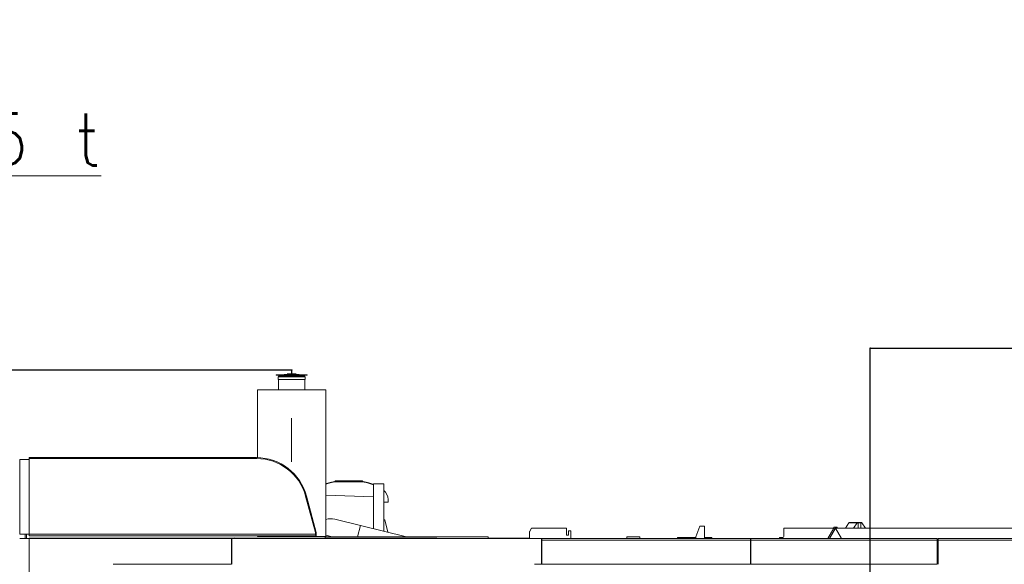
# Model space of a CAD drawing. Extents: x 0 to 59450, y 0 to 42050.
# Tile 171 of 256: x 27600 to 33311, y 21497 to 24653. Entities that reach past the tile are written whole.
import ezdxf

# ---------------------------------------------------------------- set-up
doc = ezdxf.new("R2010")
doc.units = 0
doc.header["$LTSCALE"] = 20
doc.header["$MEASUREMENT"] = 0
doc.layers.get('0').update_dxf_attribs({"linetype": 'CONTINUOUS'})
doc.layers.get('Defpoints').update_dxf_attribs({"linetype": 'CONTINUOUS'})
doc.styles.add('KNJYOKO', font='TXT', dxfattribs={"bigfont": 'BIGFONT'})
doc.dimstyles.new('DXF001', dxfattribs={"dimtxt": 3.1, "dimasz": 2, "dimexe": 2, "dimexo": 0.8, "dimgap": 0.09, "dimtad": 1, "dimdsep": 46, "dimtxsty": 'STANDARD', "dimcen": 0.09, "dimazin": 2, "dimtfac": 0.645161, "dimtdec": 4, "dimtmove": 0, "dimatfit": 3, "dimfxl": 1, "dimtvp": 0.66129, "dimtolj": 1, "dimtzin": 0, "dimarcsym": 0})

# ---------------------------------------------------------------- blocks, each defined once
blk = doc.blocks.new('_OPEN')
at = {"color": 0, "linetype": 'ByBlock', "lineweight": -2}
for p, q in [((-1, 0.166667), (0, 0)), ((0, 0), (-1, -0.166667)), ((0, 0), (-1, 0))]:
    blk.add_line(p, q, dxfattribs=at)
blk = doc.blocks.new('*D20')
at = {"color": 0, "linetype": 'Continuous', "lineweight": -2}
for p, q in [((32532.4, 21386.4), (32532.4, 22751.1)), ((32534.4, 22749.1), (34495.4, 22749.1)), ((34497.4, 21886.4), (34497.4, 22751.1))]:
    blk.add_line(p, q, dxfattribs=at)
at = {"layer": 'Defpoints', "color": 0, "linetype": 'Continuous'}
for p in [(34497.4, 22749.1), (34497.4, 21885.6), (32532.4, 21385.6)]:
    blk.add_point(p, dxfattribs=at)
at = {"color": 0, "linetype": 'Continuous', "lineweight": -2, "xscale": 2, "yscale": 2, "zscale": 2, "rotation": 180}
blk.add_blockref('_OPEN', (32532.4, 22749.1), dxfattribs=at)
at = {"color": 0, "linetype": 'Continuous', "lineweight": -2, "xscale": 2, "yscale": 2, "zscale": 2}
blk.add_blockref('_OPEN', (34497.4, 22749.1), dxfattribs=at)
at = {"color": 0, "linetype": 'Continuous', "lineweight": 13, "insert": (33688.8, 22799.2), "char_height": 100, "attachment_point": 5}
blk.add_mtext('\\A1;\\A1;1965', dxfattribs=at)
blk = doc.blocks.new('*D23')
at = {"color": 0, "linetype": 'Continuous', "lineweight": -2}
for p, q in [((29178.1, 22621.7), (24957.7, 22621.7)), ((24959.7, 19673.6), (24959.7, 22619.7)), ((25517.2, 19671.6), (24957.7, 19671.6))]:
    blk.add_line(p, q, dxfattribs=at)
at = {"layer": 'Defpoints', "color": 0, "linetype": 'Continuous'}
for p in [(24959.7, 22621.7), (29178.9, 22621.7), (25518, 19671.6)]:
    blk.add_point(p, dxfattribs=at)
at = {"color": 0, "linetype": 'Continuous', "lineweight": -2, "xscale": 2, "yscale": 2, "zscale": 2}
for p, rotation in [((24959.7, 22621.7), 90), ((24959.7, 19671.6), 270)]:
    blk.add_blockref('_OPEN', p, dxfattribs=dict(at, rotation=rotation))
at = {"color": 0, "linetype": 'Continuous', "lineweight": 13, "insert": (24909.6, 21320.5), "char_height": 100, "attachment_point": 5, "rotation": 90}
blk.add_mtext('\\A1;\\A1;2950', dxfattribs=at)

msp = doc.modelspace()

# ---------------------------------------------------------------- linework, layer by layer
at = {"color": 3, "linetype": 'Continuous', "lineweight": 13}
for p, q in [((29175.886, 22620.591), (29175.886, 22621.707)), ((29178.886, 22621.707), (29175.886, 22621.707)), ((29175.886, 22608.808), (29175.886, 22620.591)), ((29175.886, 22620.591), (29178.886, 22620.591)), ((29178.886, 22621.707), (29178.886, 22620.591)), ((29178.886, 22620.591), (29178.886, 22608.808)), ((29087.386, 22594.2), (29087.621, 22591.711)), ((29267.386, 22594.2), (29087.386, 22594.2)), ((29087.621, 22591.711), (29267.15, 22591.711)), ((29177.386, 22582.7), (29098.686, 22582.7)), ((29098.686, 22582.7), (29098.686, 22567.7)), ((29098.686, 22567.7), (29177.386, 22567.7)), ((29177.386, 22587.7), (29101.186, 22587.7)), ((29101.186, 22587.7), (29101.186, 22582.7)), ((29101.186, 22567.699), (29101.186, 22507.7)), ((29150.95, 22597.7), (29113.94, 22594.2)), ((29150.832, 22600.2), (29175.886, 22600.2)), ((29150.95, 22597.7), (29177.387, 22597.7)), ((29172.886, 22587.698), (29172.886, 22591.711)), ((29175.886, 22603.92), (29175.886, 22608.808)), ((29175.886, 22608.808), (29178.886, 22608.808)), ((29175.886, 22600.2), (29175.886, 22603.92)), ((29175.886, 22603.92), (29178.886, 22603.92)), ((29175.886, 22597.7), (29175.886, 22600.2)), ((29175.886, 22600.2), (29178.886, 22600.2)), ((29175.886, 22587.698), (29175.886, 22591.711)), ((29253.586, 22587.7), (29177.386, 22587.7)), ((29256.086, 22582.7), (29177.386, 22582.7)), ((29177.386, 22567.7), (29256.086, 22567.7)), ((29177.387, 22597.7), (29203.822, 22597.7)), ((29178.886, 22608.808), (29178.886, 22603.92)), ((29178.886, 22603.92), (29178.886, 22600.2)), ((29178.886, 22600.2), (29203.94, 22600.2)), ((29178.886, 22600.2), (29178.886, 22597.7)), ((29178.886, 22591.711), (29178.886, 22587.698)), ((29181.886, 22591.711), (29181.886, 22587.698)), ((29240.825, 22594.201), (29203.822, 22597.7)), ((29253.586, 22582.7), (29253.586, 22587.7)), ((29253.586, 22507.7), (29253.586, 22567.7)), ((29256.086, 22567.7), (29256.086, 22582.7)), ((29267.15, 22591.711), (29267.386, 22594.2)), ((28979.386, 22507.7), (28979.386, 22114.57)), ((29375.386, 22507.7), (28979.386, 22507.7)), ((29375.386, 21657.7), (29375.386, 22507.7)), ((29177.386, 22342.699), (29177.386, 22232.7)), ((29177.386, 22089.626), (29177.386, 22282.7)), ((27599.886, 21671.625), (27599.886, 22104.625)), ((27599.886, 22104.625), (27653.886, 22104.625)), ((27653.886, 22109.625), (27653.886, 22114.625)), ((28973.666, 22114.625), (27653.886, 22114.625)), ((27653.886, 22104.625), (27653.886, 22109.625)), ((27653.886, 22109.625), (28973.666, 22109.625)), ((27653.886, 22104.625), (27653.886, 21671.625)), ((28973.666, 22114.625), (28973.666, 22109.625)), ((29423.885, 21974.701), (29422.246, 21974.399)), ((29508.886, 21974.7), (29423.886, 21974.7)), ((29508.886, 21979.7), (29428.886, 21979.7)), ((29428.886, 21979.7), (29428.886, 21978.7)), ((29428.886, 21978.7), (29508.887, 21978.7)), ((29588.886, 21979.7), (29508.886, 21979.7)), ((29593.886, 21974.7), (29508.886, 21974.7)), ((29588.886, 21978.7), (29588.886, 21979.7)), ((29652.385, 21957.841), (29650.49, 21958.595)), ((29652.385, 21963.201), (29656.385, 21963.201)), ((29652.385, 21702.584), (29652.385, 21963.201)), ((29696.385, 21963.201), (29656.385, 21963.201)), ((29696.385, 21963.201), (29704.385, 21963.201)), ((29704.385, 21963.201), (29708.385, 21963.201)), ((29708.385, 21963.201), (29712.385, 21963.201)), ((29712.385, 21687.842), (29712.385, 21963.201)), ((29263.444, 21892.271), (29258.614, 21890.977)), ((29258.614, 21890.977), (29314.886, 21680.967)), ((29263.444, 21892.271), (29319.886, 21681.625)), ((29652.385, 21886.948), (29375.386, 21896.621)), ((29736.386, 21856.7), (29712.384, 21856.7)), ((29736.386, 21856.7), (29736.386, 21871.974)), ((29575.959, 21721.362), (29427.963, 21757.726)), ((29575.96, 21721.362), (29559.827, 21655.7)), ((29843.204, 21655.7), (29575.863, 21721.386)), ((29712.386, 21754.923), (29718.386, 21754.923)), ((29718.386, 21754.923), (29735.876, 21682.07)), ((30574.705, 21706.625), (30574.538, 21706.623)), ((30574.706, 21706.625), (30677.386, 21706.625)), ((30677.386, 21706.625), (30772.386, 21706.625)), ((30772.386, 21701.625), (30772.386, 21706.625)), ((31522.386, 21656.625), (31544.224, 21716.625)), ((31544.224, 21716.625), (31572.386, 21716.625)), ((31572.386, 21716.625), (31572.386, 21646.625)), ((32031.58, 21657.625), (32031.58, 21703.625)), ((32321.351, 21706.625), (32034.58, 21706.625)), ((32286.939, 21646.625), (32321.365, 21706.252)), ((32296.939, 21646.625), (32331.365, 21706.252)), ((32330.424, 21704.625), (32330.426, 21704.625)), ((32331.351, 21706.625), (32331.101, 21706.625)), ((33866.58, 21706.625), (32331.58, 21706.625)), ((32331.58, 21706.625), (32366.221, 21646.625)), ((32389.565, 21706.625), (32410.054, 21736.814)), ((32410.054, 21736.814), (32457.484, 21736.814)), ((32410.055, 21736.816), (32410.18, 21736.996)), ((32461.496, 21739.625), (32414.066, 21739.625)), ((32457.484, 21736.814), (32436.995, 21706.625)), ((32461.495, 21739.624), (32461.358, 21739.621)), ((32462.452, 21739.625), (32461.496, 21739.625)), ((32479.75, 21739.625), (32462.452, 21739.625)), ((32463.083, 21737.802), (32463.08, 21737.893)), ((32463.959, 21706.625), (32463.082, 21737.802)), ((32463.083, 21737.802), (32479.12, 21737.802)), ((32479.12, 21737.802), (32478.243, 21706.625)), ((32479.751, 21739.624), (32479.722, 21739.622)), ((32480.706, 21739.625), (32479.75, 21739.625)), ((32484.717, 21736.816), (32484.592, 21736.996)), ((32505.207, 21706.625), (32484.718, 21736.814)), ((27599.83, 21646.625), (27654.23, 21646.625)), ((27653.886, 21671.625), (27599.886, 21671.625)), ((27632.386, 21671.625), (27632.386, 21646.624)), ((27638.686, 21671.625), (27638.686, 21646.624)), ((27653.886, 21670.625), (27653.886, 21671.625)), ((27653.886, 21661.625), (27653.886, 21670.625)), ((29314.886, 21670.625), (27653.886, 21670.625)), ((27653.886, 21661.625), (29319.886, 21661.625)), ((28827.83, 21646.625), (27654.23, 21646.625)), ((27654.23, 21646.625), (27654.23, 20566.625)), ((30020.094, 21647.756), (27654.745, 21647.756)), ((27654.745, 21647.756), (27654.745, 21646.625)), ((28827.83, 21496.625), (28827.83, 21646.625)), ((30625.83, 21646.625), (28830.83, 21646.625)), ((28830.83, 21646.625), (28830.83, 21496.625)), ((28979.386, 21661.625), (28979.386, 21657.7)), ((28979.386, 21657.7), (29375.386, 21657.7)), ((29314.886, 21680.967), (29314.886, 21670.625)), ((29319.887, 21662.561), (29319.884, 21662.635)), ((29319.887, 21681.627), (29319.885, 21681.626)), ((29319.886, 21662.563), (29319.886, 21681.625)), ((29319.886, 21661.625), (29319.886, 21662.563)), ((29372.386, 21655.7), (29372.386, 21647.755)), ((30317.386, 21655.7), (29372.386, 21655.7)), ((29411.526, 21655.7), (29375.386, 21664.58)), ((30020.094, 21646.624), (30020.094, 21647.756)), ((30085.383, 21656.625), (30085.014, 21655.701)), ((30085.383, 21656.625), (30259.383, 21656.625)), ((30259.752, 21655.701), (30259.383, 21656.625)), ((30317.386, 21646.624), (30317.386, 21655.7)), ((30317.386, 21647.7), (30487.386, 21647.7)), ((30487.386, 21647.7), (30557.387, 21647.7)), ((30487.386, 21646.624), (30487.386, 21647.7)), ((30557.386, 21683.945), (30557.386, 21646.525)), ((30558.725, 21688.944), (30558.64, 21688.794)), ((30566.046, 21701.626), (30558.725, 21688.944)), ((30625.83, 21496.625), (30625.83, 21646.625)), ((30628.742, 21645.689), (30625.83, 21645.637)), ((30628.742, 21645.689), (30625.83, 21644.489)), ((30628.58, 21645.686), (30628.58, 21646.625)), ((30628.742, 21645.689), (30628.743, 21645.687)), ((30628.799, 21637.225), (30628.799, 21646.625)), ((30628.799, 21646.625), (31838.799, 21646.625)), ((30772.386, 21688.946), (30772.386, 21701.625)), ((30772.386, 21683.946), (30772.386, 21688.946)), ((30772.386, 21664.625), (30772.386, 21683.946)), ((30782.386, 21664.625), (30772.386, 21664.625)), ((30782.386, 21689.625), (30788.629, 21689.625)), ((30782.386, 21664.625), (30782.386, 21689.625)), ((30796.445, 21689.625), (30788.629, 21689.625)), ((30796.445, 21664.625), (30796.445, 21689.625)), ((30797.386, 21664.625), (30796.445, 21664.625)), ((30797.386, 21646.525), (30797.386, 21664.623)), ((31122.386, 21656.625), (31197.386, 21656.625)), ((31122.386, 21646.625), (31122.386, 21656.625)), ((31197.386, 21656.625), (31197.386, 21646.625)), ((31522.387, 21651.025), (31415.386, 21651.025)), ((31415.386, 21651.025), (31415.386, 21646.625)), ((31522.386, 21646.625), (31522.386, 21656.625)), ((31615.386, 21651.025), (31572.386, 21651.025)), ((31615.386, 21651.025), (31615.386, 21646.625)), ((31838.799, 21646.625), (31838.799, 21637.225)), ((31841.58, 21646.625), (31841.58, 21637.225)), ((31841.58, 21646.625), (32921.58, 21646.625)), ((32006.58, 21648.625), (32006.58, 21646.625)), ((32025.58, 21651.625), (32009.58, 21651.625)), ((32921.58, 21637.225), (32921.58, 21646.625)), ((32926.58, 21646.625), (34221.58, 21646.625)), ((32926.58, 21646.625), (32926.58, 21637.225)), ((30628.799, 21637.225), (30628.799, 21496.625)), ((31838.799, 21637.225), (30628.799, 21637.225)), ((31838.799, 21496.625), (31838.799, 21637.225)), ((31841.58, 21637.225), (31841.58, 21496.625)), ((31841.58, 21637.225), (32921.58, 21637.225)), ((32921.58, 21496.625), (32921.58, 21637.225)), ((32926.58, 21637.225), (32926.58, 21496.625)), ((32926.58, 21637.225), (34221.58, 21637.225)), ((28141.993, 21496.625), (28827.83, 21496.625)), ((30585.836, 21496.625), (30625.83, 21496.625)), ((30628.799, 21496.625), (31838.799, 21496.625)), ((31841.58, 21496.625), (32921.58, 21496.625)), ((32926.58, 21496.625), (32927.957, 21496.625))]:
    msp.add_line(p, q, dxfattribs=at)
for centre, radius, start, end in [((28973.666, 21814.625), 300, 15, 90), ((28973.666, 21814.625), 295, 15, 90), ((29583.221, 21374.67), 622.693, 109.146639, 109.497668), ((29456.299, 21743.768), 232.387, 108.714117, 109.432257), ((29465.155, 21717.996), 259.637, 108.323131, 108.74035), ((29639.949, 21172.487), 832.458, 107.838924, 107.940221), ((29481.674, 21664.612), 315.508, 107.560266, 107.855858), ((29464.038, 21722.502), 254.996, 107.317219, 107.706711), ((29476.521, 21682.302), 297.089, 106.981222, 107.307816), ((29483.78, 21657.667), 322.77, 106.6406, 106.936393), ((29478.134, 21676.451), 303.155, 106.318195, 106.634921), ((29476.137, 21683.631), 295.704, 106.011674, 106.337616), ((29477.626, 21678.257), 301.28, 105.682615, 106.001953), ((29478.257, 21676.048), 303.578, 105.368051, 105.68456), ((29477.752, 21677.699), 301.852, 105.040519, 105.358851), ((29477.597, 21678.391), 301.144, 104.726995, 105.04604), ((29477.699, 21677.845), 301.697, 104.401021, 104.719358), ((29477.777, 21677.68), 301.876, 104.089551, 104.407568), ((29477.687, 21677.775), 301.762, 103.75942, 104.07745), ((29477.7, 21677.872), 301.671, 103.448143, 103.766139), ((29477.679, 21677.784), 301.752, 103.122593, 103.440384), ((29477.695, 21677.809), 301.731, 102.809088, 103.126749), ((29477.667, 21677.747), 301.785, 102.483784, 102.80127), ((29477.676, 21677.808), 301.728, 102.170448, 102.487843), ((29477.621, 21677.816), 301.708, 101.843428, 102.160687), ((29477.668, 21677.78), 301.753, 101.533618, 101.850682), ((29477.661, 21677.547), 301.98, 101.206803, 101.523474), ((29477.644, 21677.836), 301.694, 100.897583, 101.21439), ((29477.453, 21678.478), 301.027, 100.567599, 100.884931), ((29424.886, 21978.7), 4, 270, 360), ((29592.886, 21978.7), 4, 180, 270), ((29478.655, 21364.019), 621.458, 78.891706, 79.314394), ((29554.96, 21745.393), 232.533, 78.373113, 79.236095), ((29549.61, 21718.699), 259.757, 77.901922, 78.403992), ((29425.627, 21171.837), 820.485, 77.31608, 77.440009), ((29536.729, 21664.882), 315.077, 76.982802, 77.339857), ((29551.008, 21723.083), 255.157, 76.693536, 77.163254), ((29541.313, 21682.483), 296.898, 76.281419, 76.676122), ((29535.013, 21657.899), 322.275, 75.871665, 76.229724), ((29539.708, 21676.716), 302.881, 75.480667, 75.864103), ((29541.672, 21683.754), 295.576, 75.112536, 75.507195), ((29540.201, 21678.488), 301.043, 74.712444, 75.09952), ((29539.603, 21676.275), 303.335, 74.329665, 74.71356), ((29540.02, 21677.949), 301.61, 73.93377, 74.320154), ((29540.231, 21678.539), 300.985, 73.553851, 73.94128), ((29540.051, 21678.104), 301.454, 73.15746, 73.544345), ((29540.015, 21677.875), 301.683, 72.776957, 73.163651), ((29540.003, 21678.037), 301.532, 72.378633, 72.765637), ((29540.054, 21678.074), 301.481, 71.998535, 72.385682), ((29539.988, 21678.035), 301.538, 71.601753, 71.988939), ((29540.005, 21678.006), 301.561, 71.219418, 71.606634), ((29539.974, 21678.034), 301.545, 70.824727, 71.212028), ((29539.988, 21678.021), 301.552, 70.44081, 70.828159), ((29539.94, 21678.025), 301.564, 70.044545, 70.431943), ((29539.953, 21678.006), 301.578, 69.660669, 70.048082), ((29539.923, 21678.018), 301.578, 69.267001, 69.654449), ((29539.942, 21678.018), 301.57, 68.882923, 69.270389), ((29539.864, 21677.95), 301.662, 68.486426, 68.873792), ((29666.386, 21871.974), 70, 0, 48.918631), ((29403.386, 21657.7), 103, 76.195371, 105.77406), ((30572.891, 21697.91), 7.777, 146.560088, 148.708506), ((30573.652, 21697.424), 8.68, 145.389182, 146.646888), ((30587.33, 21687.362), 25.658, 143.912483, 144.246686), ((30575.046, 21696.333), 10.447, 143.075876, 143.985655), ((30573.554, 21697.533), 8.533, 142.309488, 143.497276), ((30574.614, 21696.709), 9.876, 141.279854, 142.28706), ((30575.221, 21696.189), 10.675, 140.2224, 141.142338), ((30574.752, 21696.581), 10.063, 139.243939, 140.228884), ((30574.594, 21696.73), 9.846, 138.2854, 139.299447), ((30574.711, 21696.615), 10.011, 137.242591, 138.240964), ((30574.771, 21696.564), 10.089, 136.266221, 137.258561), ((30574.726, 21696.6), 10.032, 135.239432, 136.24028), ((30574.719, 21696.615), 10.015, 134.266923, 135.271761), ((30574.73, 21696.602), 10.033, 133.254789, 134.260482), ((30574.734, 21696.592), 10.043, 132.222658, 133.229165), ((30574.728, 21696.599), 10.034, 131.215149, 132.224256), ((30574.732, 21696.596), 10.039, 130.211863, 131.22238), ((30574.733, 21696.592), 10.042, 129.187847, 130.199984), ((30574.734, 21696.592), 10.043, 128.183507, 129.19658), ((30574.73, 21696.589), 10.043, 127.136009, 128.150485), ((30574.737, 21696.589), 10.047, 126.156299, 127.17153), ((30574.734, 21696.584), 10.05, 125.108047, 126.124253), ((30574.731, 21696.589), 10.044, 124.091246, 125.107933), ((30574.734, 21696.58), 10.053, 123.065696, 124.082942), ((30574.736, 21696.579), 10.055, 122.051024, 123.068549), ((30574.734, 21696.58), 10.052, 121.027117, 122.044953), ((30574.734, 21696.578), 10.055, 120.00373, 121.021679), ((30574.732, 21696.576), 10.055, 118.969373, 119.987261), ((30574.737, 21696.577), 10.057, 117.978731, 118.996437), ((30574.728, 21696.571), 10.058, 116.903243, 117.920348), ((30574.732, 21696.574), 10.057, 115.913145, 116.929761), ((30574.733, 21696.57), 10.061, 114.893358, 115.909019), ((30574.734, 21696.571), 10.06, 113.88593, 114.900868), ((30574.727, 21696.569), 10.06, 112.831308, 113.84489), ((30574.731, 21696.567), 10.063, 111.833528, 112.846135), ((30574.727, 21696.566), 10.063, 110.798546, 111.809413), ((30574.733, 21696.566), 10.064, 109.820555, 110.830207), ((30574.725, 21696.561), 10.066, 108.760312, 109.767844), ((30574.732, 21696.559), 10.071, 107.788466, 108.794543), ((30574.725, 21696.56), 10.067, 106.751437, 107.755023), ((30574.727, 21696.561), 10.068, 105.76186, 106.763757), ((30574.721, 21696.552), 10.074, 104.715547, 105.714588), ((30574.724, 21696.555), 10.072, 103.735879, 104.733007), ((30574.723, 21696.554), 10.073, 102.736046, 103.729974), ((30574.725, 21696.554), 10.074, 101.754922, 102.746705), ((30574.717, 21696.548), 10.078, 100.718857, 101.70707), ((30574.718, 21696.551), 10.075, 99.740952, 100.726846), ((30574.721, 21696.548), 10.078, 98.769523, 99.751631), ((30574.714, 21696.547), 10.078, 97.753264, 98.732699), ((30574.715, 21696.541), 10.084, 96.778389, 97.753297), ((30574.717, 21696.55), 10.076, 95.824293, 96.7969), ((30574.708, 21696.551), 10.073, 94.801051, 95.770432), ((30574.715, 21696.541), 10.084, 93.874921, 94.83967), ((30574.712, 21696.482), 10.142, 92.8789, 93.834124), ((30574.705, 21696.555), 10.069, 91.902457, 92.860935), ((30574.702, 21696.734), 9.891, 90.949929, 91.921097), ((32034.58, 21703.625), 3, 90, 180), ((32326.351, 21706.625), 5, 270, 540.00002), ((32326.351, 21706.625), 5, 184.27896, 270), ((32336.351, 21706.625), 5, 359.9955, 540.00002), ((32336.351, 21706.625), 5, 184.27896, 196.92828), ((32420, 21730.074), 12.015, 143.794593, 144.820412), ((32419.496, 21730.421), 11.403, 142.648222, 143.709628), ((32418.997, 21730.8), 10.776, 141.534637, 142.637897), ((32418.48, 21731.194), 10.127, 140.311653, 141.462366), ((32418.014, 21731.568), 9.529, 139.050375, 140.251156), ((32417.58, 21731.93), 8.964, 137.73148, 138.981985), ((32417.183, 21732.285), 8.431, 136.395423, 137.699914), ((32416.811, 21732.622), 7.93, 134.944548, 136.30424), ((32416.463, 21732.958), 7.446, 133.455619, 134.874837), ((32416.149, 21733.277), 6.998, 131.905234, 133.384489), ((32415.866, 21733.588), 6.578, 130.338217, 131.881534), ((32415.604, 21733.876), 6.189, 128.609069, 130.215938), ((32415.366, 21734.162), 5.817, 126.859447, 128.536297), ((32415.149, 21734.437), 5.467, 125.027033, 126.775143), ((32414.972, 21734.686), 5.161, 123.180136, 124.996436), ((32414.821, 21734.897), 4.902, 121.177468, 123.052837), ((32414.657, 21735.154), 4.597, 119.127288, 121.092635), ((32414.492, 21735.432), 4.274, 116.931264, 119.009323), ((32414.441, 21735.537), 4.158, 114.860244, 116.95471), ((32414.463, 21735.481), 4.218, 112.796211, 114.815676), ((32414.242, 21735.939), 3.71, 110.095871, 112.389157), ((32414.005, 21736.561), 3.044, 107.11227, 109.927249), ((32414.234, 21736.038), 3.612, 105.925142, 108.135172), ((32415.761, 21730.766), 9.101, 105.274748, 106.062648), ((32413.966, 21736.778), 2.832, 99.104135, 102.287296), ((32413.904, 21737.182), 2.423, 93.497807, 99.161438), ((32414.388, 21733.324), 6.309, 92.912034, 95.750378), ((32476.238, 21723.529), 22.984, 143.472524, 144.68567), ((32464.229, 21732.611), 7.93, 141.909611, 144.557019), ((32464.238, 21732.647), 7.916, 140.490661, 142.158657), ((32475.613, 21722.506), 23.151, 138.609539, 139.037321), ((32464.76, 21732.092), 8.671, 137.465187, 138.71367), ((32463.304, 21733.538), 6.621, 136.443491, 138.163796), ((32463.711, 21733.15), 7.183, 134.925006, 136.440131), ((32463.789, 21733.047), 7.311, 133.352709, 134.784898), ((32463.227, 21733.653), 6.484, 131.821086, 133.414508), ((32462.882, 21734.062), 5.949, 130.263891, 131.974432), ((32462.722, 21734.254), 5.7, 128.543875, 130.290215), ((32462.542, 21734.488), 5.405, 126.790152, 128.593483), ((32462.346, 21734.758), 5.071, 124.958775, 126.843401), ((32462.183, 21735.004), 4.776, 123.086732, 125.050605), ((32462.049, 21735.217), 4.525, 121.099204, 123.131101), ((32461.934, 21735.42), 4.291, 119.076018, 121.180383), ((32461.829, 21735.608), 4.076, 116.902383, 119.077009), ((32461.75, 21735.786), 3.882, 114.80219, 117.047613), ((32461.679, 21735.938), 3.714, 112.481492, 114.790416), ((32461.627, 21736.079), 3.563, 110.211609, 112.583123), ((32461.582, 21736.204), 3.431, 107.796116, 110.221655), ((32461.55, 21736.311), 3.319, 105.365011, 107.842237), ((32461.526, 21736.402), 3.225, 102.864813, 105.384089), ((32461.514, 21736.477), 3.149, 100.401744, 102.954931), ((32461.502, 21736.524), 3.101, 97.763238, 100.336048), ((32461.498, 21736.574), 3.05, 95.225378, 97.821287), ((32461.493, 21736.612), 3.012, 92.569907, 95.185733), ((32462.377, 21739.172), 0.459, 72.141455, 80.644253), ((32462.469, 21739.391), 0.223, 63.263434, 77.186652), ((32462.403, 21739.285), 0.347, 54.964385, 61.457618), ((32461.89, 21738.776), 1.066, 46.182197, 48.110153), ((32462.229, 21739.129), 0.577, 42.060142, 46.183055), ((32462.227, 21739.108), 0.592, 38.908164, 43.393913), ((32462.021, 21738.958), 0.847, 34.727735, 38.089815), ((32461.799, 21738.822), 1.107, 31.178496, 33.929244), ((32461.668, 21738.752), 1.256, 28.215622, 30.827101), ((32461.478, 21738.655), 1.469, 25.667287, 28.050029), ((32461.211, 21738.537), 1.761, 23.261115, 25.379045), ((32460.929, 21738.424), 2.064, 21.127952, 23.032938), ((32460.646, 21738.323), 2.365, 19.188673, 20.940062), ((32460.335, 21738.224), 2.691, 17.390608, 18.99983), ((32460.003, 21738.127), 3.037, 15.782056, 17.268004), ((32459.662, 21738.037), 3.39, 14.30076, 15.679707), ((32459.318, 21737.957), 3.742, 12.896629, 14.184892), ((32458.979, 21737.888), 4.088, 11.563897, 12.773931), ((32458.638, 21737.821), 4.436, 10.396108, 11.536674), ((32458.315, 21737.772), 4.762, 9.194003, 10.275513), ((32457.999, 21737.723), 5.083, 8.142128, 9.168366), ((32457.734, 21737.687), 5.35, 7.135381, 8.119815), ((32457.492, 21737.67), 5.592, 6.05173, 6.998435), ((32457.239, 21737.64), 5.846, 5.182753, 6.090747), ((32456.92, 21737.621), 6.166, 4.2262, 5.084815), ((32456.936, 21737.622), 6.15, 3.373095, 4.2302), ((32457.202, 21737.635), 5.883, 2.512901, 3.40031), ((32491.095, 21737.276), 11.987, 176.490341, 177.481179), ((32483.637, 21737.793), 4.511, 175.233759, 177.248604), ((32483.817, 21737.79), 4.692, 174.116563, 175.384673), ((32490.164, 21736.945), 11.093, 172.717744, 173.137225), ((32484.176, 21737.714), 5.056, 171.747824, 172.756632), ((32483.112, 21737.902), 3.977, 170.874043, 172.227317), ((32483.322, 21737.875), 4.188, 169.720425, 170.959789), ((32483.264, 21737.878), 4.13, 168.403078, 169.618373), ((32482.739, 21737.991), 3.594, 167.11628, 168.489811), ((32482.347, 21738.088), 3.19, 165.733589, 167.248519), ((32482.069, 21738.164), 2.901, 164.221322, 165.834503), ((32481.762, 21738.256), 2.58, 162.580976, 164.327526), ((32481.456, 21738.359), 2.258, 160.845803, 162.76376), ((32481.168, 21738.465), 1.951, 158.874115, 160.99715), ((32480.915, 21738.57), 1.677, 156.747241, 159.091869), ((32480.682, 21738.676), 1.421, 154.36805, 156.99179), ((32480.478, 21738.78), 1.193, 151.673717, 154.608967), ((32480.299, 21738.885), 0.985, 148.814066, 152.143211), ((32480.153, 21738.978), 0.813, 145.294576, 149.054167), ((32480.033, 21739.07), 0.661, 141.628187, 145.926261), ((32479.939, 21739.149), 0.539, 137.185549, 142.047155), ((32479.867, 21739.222), 0.436, 132.219343, 137.780657), ((32479.816, 21739.284), 0.356, 126.654864, 132.918571), ((32479.785, 21739.334), 0.297, 120.564894, 127.519868), ((32479.767, 21739.366), 0.26, 113.338867, 120.710399), ((32479.755, 21739.4), 0.225, 106.09735, 114.118178), ((32479.749, 21739.428), 0.196, 97.859068, 106.572371), ((32480.384, 21733.326), 6.306, 84.248134, 87.086684), ((32480.868, 21737.183), 2.422, 80.835797, 86.49968), ((32480.806, 21736.776), 2.834, 77.719439, 80.902639), ((32479.011, 21730.766), 9.101, 73.93735, 74.725254), ((32480.538, 21736.038), 3.612, 71.864836, 74.074851), ((32480.767, 21736.563), 3.042, 70.060609, 72.875517), ((32480.529, 21735.939), 3.71, 67.610892, 69.904081), ((32480.308, 21735.478), 4.22, 65.199929, 67.219281), ((32480.331, 21735.539), 4.155, 63.028881, 65.123201), ((32480.279, 21735.432), 4.274, 60.990763, 63.06865), ((32480.114, 21735.154), 4.597, 58.907458, 60.87262), ((32479.951, 21734.896), 4.903, 56.947262, 58.822433), ((32479.8, 21734.685), 5.162, 55.003669, 56.819759), ((32479.622, 21734.434), 5.47, 53.245102, 54.992991), ((32479.405, 21734.165), 5.815, 51.443225, 53.119851), ((32479.167, 21733.875), 6.19, 49.784176, 51.390817), ((32478.905, 21733.587), 6.579, 48.118581, 49.661668), ((32478.623, 21733.272), 7.002, 46.6371, 48.116125), ((32478.308, 21732.961), 7.444, 45.103624, 46.522614), ((32477.96, 21732.621), 7.931, 43.695873, 45.05534), ((32477.588, 21732.284), 8.433, 42.300197, 43.604466), ((32477.191, 21731.925), 8.969, 41.040002, 42.29029), ((32476.756, 21731.572), 9.528, 39.727079, 40.927647), ((32476.29, 21731.188), 10.132, 38.559591, 39.710095), ((32475.774, 21730.799), 10.778, 37.362204, 38.465262), ((32475.274, 21730.42), 11.405, 36.290471, 37.35168), ((32474.77, 21730.067), 12.02, 35.201311, 36.226938), ((28844.69, 21640.15), 10, 53.584743, 130.47649), ((29306.87, 21752.679), 72.16, 276.37684, 276.580215), ((29183.342, 21568.957), 166.253, 37.573718, 37.70036), ((29265.882, 21632.302), 62.208, 37.43062, 37.689139), ((29312.116, 21707.905), 27.08, 276.40896, 276.822184), ((29259.286, 21627.267), 70.506, 37.274023, 37.422043), ((29311.386, 21714.108), 33.326, 276.802641, 277.019814), ((29124.026, 21525.044), 240.048, 37.103415, 37.137271), ((29290.611, 21874.628), 195.184, 277.31368, 277.342447), ((29246.004, 21617.277), 87.125, 37.01569, 37.118794), ((29309.648, 21727.315), 46.646, 277.275874, 277.408514), ((29259.477, 21627.376), 70.287, 36.918614, 37.054649), ((29310.859, 21718.189), 37.44, 277.371568, 277.547207), ((29249.594, 21619.948), 82.65, 36.806412, 36.919311), ((29243.384, 21615.373), 90.364, 36.668809, 36.770297), ((29309.43, 21729.293), 48.635, 277.49835, 277.629908), ((29247.7, 21618.549), 85.005, 36.580627, 36.689066), ((29308.067, 21738.718), 58.158, 277.727848, 277.835535), ((29249.328, 21619.75), 82.982, 36.473176, 36.584535), ((29308.219, 21737.756), 57.185, 277.81631, 277.926054), ((29247.91, 21618.646), 84.779, 36.394977, 36.503612), ((29307.979, 21739.349), 58.796, 277.943377, 278.049853), ((29247.279, 21618.261), 85.515, 36.244327, 36.351735), ((29306.946, 21746.502), 66.023, 278.068121, 278.16218), ((29247.674, 21618.526), 85.04, 36.149884, 36.257678), ((29306.038, 21753.166), 72.748, 278.125314, 278.210132), ((29247.861, 21618.677), 84.8, 36.03405, 36.141991), ((29304.949, 21760.311), 79.975, 278.251142, 278.327667), ((29247.815, 21618.635), 84.861, 35.931286, 36.03884), ((29247.952, 21618.727), 84.696, 35.827788, 35.935243), ((29303.674, 21768.647), 88.408, 278.362909, 278.431696), ((29248.148, 21618.916), 84.427, 35.694289, 35.801739), ((29301.749, 21782.193), 102.09, 278.385471, 278.44453), ((29248.374, 21619.058), 84.161, 35.597697, 35.705273), ((29299.237, 21798.105), 118.199, 278.516332, 278.566918), ((29248.706, 21619.269), 83.767, 35.505034, 35.612653), ((29295.296, 21824.436), 144.823, 278.556985, 278.597835), ((29248.99, 21619.507), 83.398, 35.377678, 35.485518), ((29289.681, 21861.926), 182.731, 278.581153, 278.613245), ((29249.413, 21619.783), 82.894, 35.283373, 35.391404), ((29277.092, 21944.724), 266.481, 278.623414, 278.645183), ((29249.887, 21620.079), 82.335, 35.196984, 35.305376), ((29250.336, 21620.464), 81.747, 35.049626, 35.158344), ((29250.931, 21620.86), 81.033, 34.952616, 35.061817), ((29251.542, 21621.283), 80.29, 34.845545, 34.955178), ((29252.185, 21621.747), 79.496, 34.725242, 34.835545), ((29358.264, 21414.887), 269.539, 98.690769, 98.711284), ((29252.899, 21622.223), 78.638, 34.625375, 34.736393), ((29343.788, 21510.281), 173.053, 98.693774, 98.725259), ((29253.666, 21622.767), 77.698, 34.505309, 34.61697), ((29335.983, 21561.001), 121.735, 98.626536, 98.670668), ((29254.142, 21623.077), 77.13, 34.403594, 34.515581), ((29331.685, 21589.298), 93.114, 98.566789, 98.623607), ((29255.383, 21623.942), 75.618, 34.280396, 34.393905), ((29328.548, 21610.202), 71.975, 98.503931, 98.576298), ((29257.164, 21625.105), 73.491, 34.197013, 34.313221), ((29327.319, 21618.713), 63.377, 98.461849, 98.542564), ((29262.907, 21629.058), 66.519, 34.034174, 34.161698), ((29326.991, 21621.148), 60.92, 98.412016, 98.494549), ((29271.489, 21634.827), 56.178, 33.906366, 34.056543), ((29326.719, 21622.822), 59.224, 98.304871, 98.388179), ((29277.443, 21638.784), 49.03, 33.778764, 33.949474), ((29326.661, 21623.015), 59.024, 98.194621, 98.276618), ((29282.489, 21642.163), 42.957, 33.58231, 33.775931), ((29326.555, 21624.073), 57.962, 98.157753, 98.239547), ((29286.377, 21644.704), 38.312, 33.416838, 33.632109), ((29326.384, 21625.076), 56.945, 98.049339, 98.130844), ((29289.905, 21647.037), 34.082, 33.169497, 33.409623), ((29326.151, 21626.505), 55.498, 97.935851, 98.017686), ((29292.706, 21648.831), 30.757, 32.963268, 33.22699), ((29326.043, 21627.604), 54.394, 97.900981, 97.982554), ((29295.302, 21650.521), 27.658, 32.661106, 32.95169), ((29325.794, 21629.194), 52.785, 97.788982, 97.871047), ((29297.415, 21651.859), 25.158, 32.376304, 32.692631), ((29325.592, 21630.508), 51.456, 97.682118, 97.764147), ((29299.413, 21653.117), 22.797, 32.049106, 32.394613), ((29325.375, 21632.436), 49.516, 97.648126, 97.731143), ((29301.1, 21654.147), 20.82, 31.737896, 32.112065), ((29325.181, 21634.179), 47.763, 97.612414, 97.696171), ((29302.708, 21655.144), 18.929, 31.323061, 31.730012), ((29324.571, 21638.123), 43.774, 97.416211, 97.504921), ((29304.032, 21655.924), 17.392, 30.959277, 31.397084), ((29323.929, 21643.366), 38.491, 97.378714, 97.476588), ((29305.265, 21656.668), 15.951, 30.473486, 30.944735), ((29323.318, 21648.042), 33.775, 97.260962, 97.368882), ((29306.312, 21657.264), 14.747, 30.036779, 30.539804), ((29322.828, 21652.186), 29.603, 97.215396, 97.334614), ((29307.288, 21657.826), 13.621, 29.50979, 30.046777), ((29322.31, 21655.982), 25.772, 96.999172, 97.131121), ((29308.186, 21658.327), 12.592, 28.967282, 29.539904), ((29321.936, 21659.343), 22.39, 96.952449, 97.098899), ((29309.088, 21658.813), 11.568, 28.410882, 29.024213), ((29321.571, 21662.367), 19.344, 96.798348, 96.961539), ((29309.902, 21659.249), 10.645, 27.772166, 28.428121), ((29321.222, 21665.099), 16.59, 96.536237, 96.718775), ((29310.714, 21659.672), 9.729, 27.091777, 27.795858), ((29320.982, 21667.504), 14.174, 96.47528, 96.679962), ((29311.45, 21660.037), 8.908, 26.405781, 27.160859), ((29320.729, 21669.645), 12.018, 96.199054, 96.428812), ((29312.163, 21660.386), 8.114, 25.624358, 26.436908), ((29320.526, 21671.578), 10.074, 95.975681, 96.237657), ((29320.332, 21673.382), 8.26, 95.637712, 95.940305), ((29312.828, 21660.693), 7.382, 24.831457, 25.706107), ((29320.229, 21674.714), 6.924, 95.525904, 95.867677), ((29313.47, 21660.979), 6.679, 23.975657, 24.92086), ((29320.115, 21675.7), 5.932, 94.980077, 95.355383), ((29314.049, 21661.233), 6.046, 22.982253, 24.002141), ((29320.07, 21676.307), 5.323, 94.67122, 95.064459), ((29314.592, 21661.455), 5.46, 21.959771, 23.06169), ((29320.068, 21676.415), 5.215, 94.366955, 94.740581), ((29315.14, 21661.668), 4.872, 20.846236, 22.049236), ((29320.046, 21676.692), 4.937, 93.992828, 94.359353), ((29315.689, 21661.87), 4.287, 19.607848, 20.938496), ((29320.027, 21676.877), 4.751, 93.573271, 93.923737), ((29316.197, 21662.038), 3.753, 18.313633, 19.791605), ((29319.996, 21677.151), 4.476, 93.044332, 93.386636), ((29320.007, 21677.234), 4.394, 92.930308, 93.244995), ((29316.68, 21662.191), 3.246, 16.776426, 18.433959), ((29320.008, 21677.374), 4.254, 92.755602, 93.048219), ((29317.082, 21662.302), 2.829, 15.12575, 16.972259), ((29320.005, 21677.019), 4.609, 92.266491, 92.505397), ((29317.445, 21662.392), 2.454, 13.245667, 15.300467), ((29320.016, 21676.496), 5.132, 91.964365, 92.150927), ((29317.772, 21662.46), 2.121, 11.173122, 13.476332), ((29320.192, 21671.822), 9.809, 91.975126, 92.058122), ((29318.085, 21662.515), 1.803, 8.787074, 11.398531), ((29319.738, 21686.386), 4.762, 271.398392, 271.53921), ((29319.849, 21682.268), 0.643, 271.482318, 272.294058), ((29318.295, 21662.536), 1.593, 6.313711, 9.171135), ((29319.871, 21681.774), 0.148, 271.269288, 273.858252), ((29318.428, 21662.55), 1.458, 3.364879, 6.373667), ((29319.883, 21681.638), 0.0122, 263.377864, 282.346947), ((30578.029, 21683.547), 20.646, 177.806351, 178.89633), ((30557.445, 21678.673), 5.272, 90.387021, 90.631544), ((30565.155, 21684.162), 7.759, 176.48622, 178.703761), ((30557.457, 21675.189), 8.756, 90.144917, 90.309809), ((30566.061, 21684.119), 8.666, 175.27645, 176.569021), ((30583.984, 21682.079), 26.702, 173.752439, 174.080444), ((30557.705, 21612.438), 71.508, 90.194183, 90.216538), ((30567.861, 21683.86), 10.481, 172.916951, 173.841497), ((30565.919, 21684.17), 8.515, 172.158217, 173.370942), ((30567.276, 21683.972), 9.887, 171.074092, 172.095783), ((30568.092, 21683.821), 10.717, 170.024568, 170.95317), ((30567.471, 21683.924), 10.087, 168.996209, 169.989824), ((30567.238, 21683.985), 9.846, 168.063796, 169.086082), ((30567.415, 21683.936), 10.03, 166.998041, 168.000981), ((30567.483, 21683.928), 10.098, 166.045027, 167.039777), ((30567.432, 21683.929), 10.049, 164.980399, 165.981122), ((30567.409, 21683.945), 10.022, 164.028542, 165.031612), ((30567.426, 21683.93), 10.042, 162.975417, 163.97643), ((30567.435, 21683.935), 10.05, 162.015413, 163.01542), ((30567.429, 21683.929), 10.045, 160.972132, 161.971912), ((30567.432, 21683.933), 10.047, 160.000399, 160.99984), ((30567.428, 21683.927), 10.046, 158.963977, 159.962247), ((30567.43, 21683.932), 10.046, 157.998043, 158.995393), ((30567.436, 21683.921), 10.056, 156.957927, 157.953665), ((30567.431, 21683.929), 10.048, 155.993462, 156.988457), ((30567.426, 21683.923), 10.046, 154.952991, 155.946843), ((30567.434, 21683.921), 10.053, 153.970051, 154.961683), ((30567.453, 21683.906), 10.078, 152.956182, 153.943234), ((30567.428, 21683.93), 10.044, 152.02407, 153.012992), ((30567.355, 21683.959), 9.966, 150.98213, 151.976693), ((30583.628, 21691.03), 20.528, 147.862241, 148.924727), ((32009.58, 21648.625), 3, 90, 180), ((32025.58, 21657.625), 6, 270, 360)]:
    msp.add_arc(centre, radius, start, end, dxfattribs=at)
msp.add_point((29178.886, 22621.707), dxfattribs=at)

# ---------------------------------------------------------------- texts
at = {"color": 3, "linetype": 'Continuous', "lineweight": 13, "insert": (25886.503, 24608.312), "char_height": 300, "attachment_point": 1, "style": 'KNJYOKO'}
msp.add_mtext('{\\L下部走行体}\\P{\\L\u3000  27.5 t}', dxfattribs=at)

# ---------------------------------------------------------------- dimensions: what is measured, and where the dimension line sits
at = {"color": 7, "linetype": 'Continuous', "lineweight": 13}
dim = msp.add_linear_dim(base=(34497.384, 22749.124), p1=(32532.384, 21385.611), p2=(34497.384, 21885.611), text='\\A1;1965', dimstyle='DXF001', override={"dimtxt": 100, "dimasz": 2, "dimblk1": 'OPEN', "dimblk2": 'OPEN', "dimsah": 1}, dxfattribs=at)
dim.commit()
dim.dimension.update_dxf_attribs({"geometry": '*D20', "text_midpoint": (33688.784, 22749.124), "dimtype": 160})
dim = msp.add_linear_dim(base=(24959.726, 22621.707), p1=(25517.955, 19671.58), p2=(29178.886, 22621.707), angle=90, text='\\A1;2950', dimstyle='DXF001', override={"dimtxt": 100, "dimasz": 2, "dimblk1": 'OPEN', "dimblk2": 'OPEN', "dimsah": 1}, dxfattribs=at)
dim.commit()
dim.dimension.update_dxf_attribs({"geometry": '*D23', "text_midpoint": (24959.726, 21320.544), "dimtype": 160})

doc.saveas('drawing.dxf')
